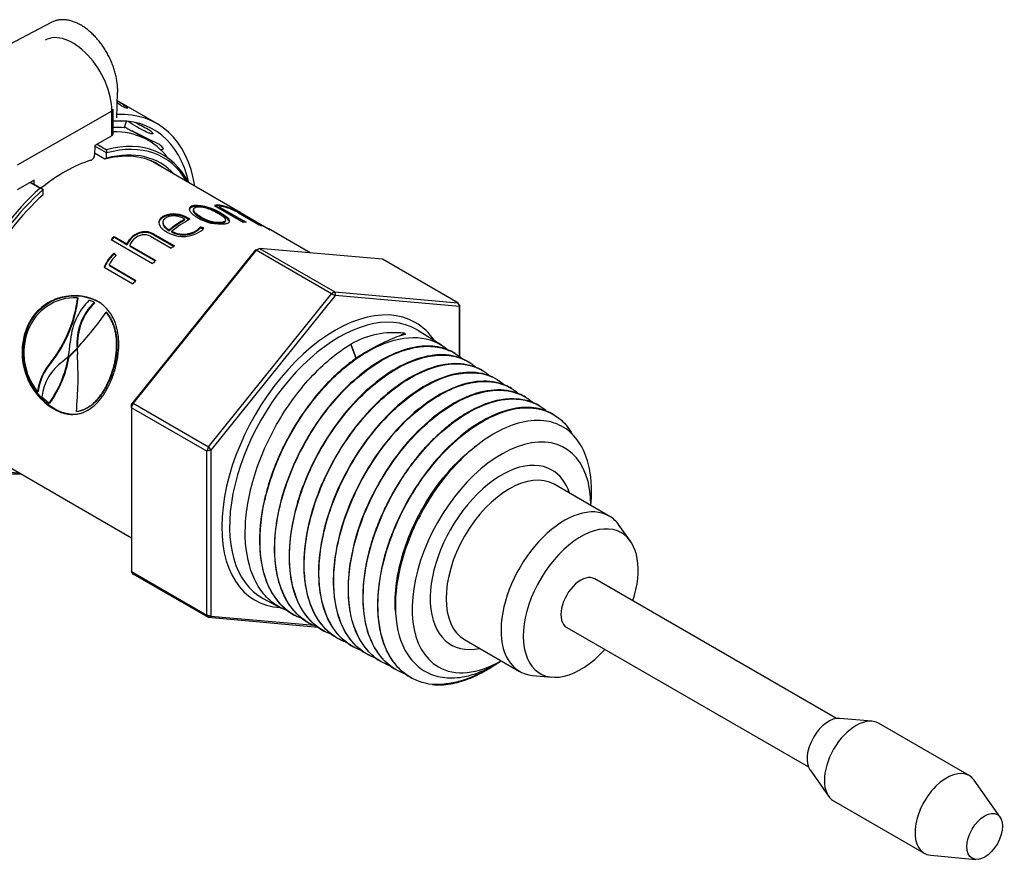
# Paper-space layout 'Sheet1' of a CAD drawing. Header units: millimetres. Extents: x 0 to 296, y -72 to 205.
# Tile 13 of 13: x 223 to 280, y 139 to 188. Entities that reach past the tile are written whole.
import ezdxf

# ---------------------------------------------------------------- set-up
doc = ezdxf.new("R2010")
doc.units = ezdxf.units.MM
for name, color, linetype in [('11-16_TO_1_1-4_I', 7, 'Continuous'), ('Default', 7, 'Continuous'), ('IMS-SR', 7, 'Continuous'), ('SRV_NPT', 7, 'Continuous'), ('WORM_DRIVE', 7, 'Continuous')]:
    doc.layers.add(name, color=color, linetype=linetype)

# ---------------------------------------------------------------- blocks, each defined once
blk = doc.blocks.new('SE3')
at = {"layer": '11-16_TO_1_1-4_I', "color": 7, "linetype": 'Continuous'}
for p, q in [((228.572, 182.809), (223.085, 179.666)), ((228.567, 181.375), (228.572, 182.809)), ((228.64, 181.476), (228.644, 182.909)), ((228.567, 181.375), (227.575, 180.807)), ((230.692, 181.101), (229.736, 181.653)), ((227.575, 180.807), (227.573, 180.272)), ((224.072, 178.801), (223.08, 178.232)), ((224.072, 178.555), (224.072, 178.801))]:
    blk.add_line(p, q, dxfattribs=at)
for centre, radius, start, end in [((235.094, 191.66), 11.35, 240.1082, 241.4773), ((243.939, 208.234), 30.139, 241.7479, 241.8829)]:
    blk.add_arc(centre, radius, start, end, dxfattribs=at)
for centre, major_axis, ratio, start_param, end_param in [((226.295, 184.123), (1.6, -2.794), 0.579616, 0.787372, 3.141593), ((228.397, 182.91), (-0.248, 0.001), 0.575076, 2.358153, 3.141806), ((-79.991, -365.411), (300.22, 552.423), 0.734084, -0.022904, -0.022571), ((228.392, 181.476), (-0.248, 0.001), 0.575076, 2.358153, 3.141593), ((225.343, 171.836), (-5.349, -9.265), 0.57735, 2.898388, 3.476072), ((225.796, 171.575), (4.709, 8.156), 0.57735, 0.54876, 0.988019), ((227.398, 180.171), (-0.124, -0.214), 0.57735, 0.54876, 2.352262)]:
    blk.add_ellipse(centre, major_axis=major_axis, ratio=ratio, start_param=start_param, end_param=end_param, dxfattribs=at)
at = {"layer": 'IMS-SR', "color": 7, "linetype": 'Continuous'}
for p, q in [((228.263, 180.384), (227.575, 180.781)), ((227.712, 180.885), (228.263, 180.567)), ((228.173, 180.021), (227.573, 180.367)), ((228.265, 180.38), (228.263, 180.384)), ((228.265, 180.078), (228.265, 180.38)), ((223.837, 178.666), (224.406, 178.337)), ((223.858, 178.678), (224.586, 178.258)), ((224.586, 178.258), (224.588, 178.254)), ((224.588, 177.952), (224.588, 178.254))]:
    blk.add_line(p, q, dxfattribs=at)
blk.add_arc((294.658, 72.866), 126.105, 121.76883, 121.81793, dxfattribs=at)
for centre, major_axis, start_param, end_param in [((226.34, 171.261), (-5.2, -9.007), 2.786171, 3.662414), ((226.432, 171.208), (-5.135, -8.894), 2.822011, 3.671788), ((226.34, 171.261), (-4.891, -8.472), 3.060056, 3.658724), ((226.432, 171.208), (-4.956, -8.584), 2.960273, 3.662338), ((226.34, 171.261), (-5.2, -9.007), 4.193061, 6.638607), ((226.432, 171.208), (-5.135, -8.894), 4.183688, 6.602766), ((226.432, 171.208), (-4.956, -8.584), 4.193138, 6.464505)]:
    blk.add_ellipse(centre, major_axis=major_axis, ratio=0.57735, start_param=start_param, end_param=end_param, dxfattribs=at)
for points in [[(228.263, 180.567), (228.263, 180.475), (228.263, 180.384)], [(224.586, 178.258), (224.496, 178.297), (224.406, 178.337)]]:
    blk.add_open_spline(points, degree=2, dxfattribs=at)
at = {"layer": 'SRV_NPT', "color": 7, "linetype": 'Continuous'}
for p, q in [((236.019, 176.931), (230.816, 179.934)), ((233.307, 177.114), (233.294, 177.056)), ((233.319, 177.266), (233.333, 177.325)), ((234.523, 177.332), (236.19, 176.369)), ((234.778, 177.197), (234.801, 177.256)), ((234.778, 177.197), (236.213, 176.368)), ((234.801, 177.256), (236.357, 176.357)), ((234.907, 177.279), (234.932, 177.338)), ((231.593, 176.672), (231.596, 176.727)), ((232.791, 176.481), (232.798, 176.537)), ((232.987, 176.546), (232.994, 176.602)), ((233.722, 176.624), (233.733, 176.682)), ((234.893, 176.818), (234.913, 176.878)), ((235.902, 176.995), (237.657, 175.982)), ((235.91, 176.9), (237.108, 176.209)), ((236.037, 176.917), (236.039, 176.919)), ((236.037, 176.827), (236.051, 176.855)), ((236.039, 176.919), (237.754, 175.929)), ((236.051, 176.855), (237.259, 176.158)), ((231.53, 176.366), (231.529, 176.314)), ((233.692, 176.024), (233.699, 176.08)), ((234.976, 176.309), (234.991, 176.368)), ((235.155, 176.405), (235.171, 176.465)), ((228.707, 175.53), (229.449, 175.102)), ((228.718, 175.486), (228.707, 175.53)), ((228.718, 175.486), (229.461, 175.057)), ((229.775, 175.486), (229.766, 175.532)), ((230.808, 175.544), (232.006, 174.852)), ((230.989, 175.686), (232.197, 174.988)), ((230.994, 175.636), (230.989, 175.686)), ((230.994, 175.636), (232.16, 174.962)), ((231.896, 175.866), (231.896, 175.919)), ((232.052, 175.788), (232.053, 175.84)), ((233.334, 175.753), (233.338, 175.808)), ((240.085, 174.583), (237.774, 175.917)), ((228.522, 175.363), (230.934, 173.97)), ((229.461, 175.057), (229.449, 175.102)), ((229.612, 175.008), (231.119, 174.137)), ((229.624, 174.963), (229.612, 175.008)), ((229.624, 174.963), (231.094, 174.115)), ((236.93, 174.768), (237.144, 174.846)), ((236.945, 174.731), (237.144, 174.846)), ((244.276, 174.209), (237.144, 174.846)), ((237.144, 174.846), (241.51, 172.325)), ((228.573, 174.385), (228.556, 174.424)), ((228.698, 174.308), (228.829, 174.428)), ((228.721, 174.521), (228.705, 174.561)), ((229.714, 165.791), (236.93, 174.768)), ((236.945, 174.731), (229.813, 165.859)), ((236.93, 174.768), (236.945, 174.731)), ((241.311, 172.21), (236.945, 174.731)), ((228.125, 173.749), (229.792, 172.786)), ((228.408, 173.882), (229.964, 172.983)), ((228.428, 173.845), (228.408, 173.882)), ((228.428, 173.845), (229.949, 172.967)), ((248.642, 171.688), (244.276, 174.209)), ((226.614, 171.958), (226.584, 171.981)), ((234.18, 163.338), (241.311, 172.21)), ((241.526, 172.114), (234.31, 163.137)), ((241.51, 172.325), (241.311, 172.21)), ((241.311, 172.21), (241.526, 172.114)), ((241.51, 172.325), (248.642, 171.688)), ((241.51, 172.325), (241.526, 172.114)), ((248.742, 171.47), (241.526, 172.114)), ((227.582, 171.688), (227.553, 171.712)), ((248.642, 171.688), (248.742, 171.47)), ((248.742, 171.546), (248.642, 171.688)), ((248.742, 171.546), (248.742, 168.56)), ((248.742, 171.546), (248.742, 171.47)), ((248.742, 168.56), (248.742, 171.47)), ((228.277, 171.127), (228.248, 171.15)), ((223.634, 170.138), (223.594, 170.143)), ((245.541, 169.918), (245.272, 169.762)), ((247.7, 169.234), (246.319, 170.09)), ((242.432, 169.28), (242.429, 169.281)), ((242.429, 169.281), (242.75, 168.453)), ((242.752, 168.454), (242.432, 169.28)), ((226.024, 168.539), (225.719, 168.278)), ((226.049, 168.562), (226.555, 169.052)), ((226.089, 168.558), (226.049, 168.562)), ((226.089, 168.558), (226.556, 169.009)), ((226.564, 169.05), (226.555, 169.052)), ((226.555, 169.03), (226.572, 168.681)), ((225.025, 168.24), (225.066, 168.241)), ((228.503, 167.327), (228.463, 167.331)), ((224.305, 166.543), (224.261, 166.529)), ((224.509, 166.235), (224.929, 165.858)), ((224.974, 165.873), (224.929, 165.858)), ((229.714, 165.602), (229.813, 165.859)), ((229.714, 165.791), (229.813, 165.859)), ((229.714, 165.602), (229.714, 165.791)), ((229.813, 165.859), (234.18, 163.338)), ((225.249, 165.547), (225.204, 165.53)), ((226.735, 165.43), (226.783, 165.443)), ((234.08, 163.081), (229.714, 165.602)), ((229.714, 165.602), (229.714, 156.093)), ((221.066, 163.047), (229.714, 158.054)), ((234.18, 163.338), (234.08, 163.081)), ((234.31, 163.137), (234.08, 163.081)), ((234.08, 153.572), (234.08, 163.081)), ((234.18, 163.338), (234.31, 163.137)), ((234.31, 163.137), (234.31, 153.516)), ((257.427, 159.317), (254.238, 161.158)), ((256.369, 159.927), (256.392, 160.412)), ((258.657, 157.86), (258.009, 158.779)), ((229.714, 156.093), (234.08, 153.572)), ((229.813, 155.951), (229.714, 156.093)), ((234.18, 153.431), (229.813, 155.951)), ((270.61, 147.578), (256.587, 155.674)), ((237.343, 154.543), (238.355, 154.001)), ((234.08, 153.572), (234.18, 153.431)), ((234.31, 153.516), (234.08, 153.572)), ((234.31, 153.516), (234.18, 153.431)), ((240.538, 152.863), (234.18, 153.431)), ((234.31, 153.516), (240.317, 152.98)), ((254.962, 152.859), (268.985, 144.763)), ((249.038, 152.152), (252.227, 150.31)), ((251.141, 150.903), (251.169, 150.921)), ((250.643, 150.584), (250.798, 150.683)), ((252.984, 150.076), (254.104, 149.973)), ((272.669, 147.413), (270.803, 147.584)), ((278.303, 144.262), (273.048, 147.296)), ((269.076, 144.592), (270.157, 143.062)), ((280.108, 141.849), (278.594, 143.993)), ((270.448, 142.793), (275.703, 139.758)), ((276.082, 139.641), (278.695, 139.402))]:
    blk.add_line(p, q, dxfattribs=at)
for centre, radius, start, end in [((233.414, 174.608), 2.66, 56.2096, 92.0554), ((233.414, 174.597), 2.729, 56.6953, 91.6896), ((234.739, 176.61), 0.753, 75.1707, 106.6903), ((234.716, 176.562), 0.742, 75.1309, 100.0109), ((234.924, 176.578), 0.689, 75.9017, 100.2612), ((233.954, 173.544), 3.855, 74.2983, 75.6899), ((233.997, 173.635), 3.819, 57.467, 75.8292), ((234.435, 174.548), 2.777, 57.9037, 76.3194), ((232.168, 175.268), 1.517, 57.3572, 112.2889), ((232.176, 175.318), 1.523, 57.4753, 112.3637), ((232.18, 175.615), 1.11, 56.1542, 112.8245), ((236.752, 169.803), 7.809, 120.4168, 128.4449), ((232.119, 175.004), 1.769, 58.4254, 60.6299), ((232.133, 175.072), 1.756, 56.7758, 60.6345), ((234.863, 178.791), 2.534, 238.6999, 276.5774), ((234.808, 178.297), 1.995, 237.0043, 274.8261), ((234.809, 178.315), 1.955, 236.632, 275.3391), ((236.736, 169.78), 7.775, 120.4843, 128.4897), ((233.027, 176.595), 0.846, 291.5057, 322.5293), ((230.424, 174.716), 1.049, 128.857, 158.4118), ((230.423, 174.681), 1.033, 128.8249, 158.6319), ((230.45, 174.72), 0.886, 128.0758, 161.0783), ((230.486, 174.746), 1.066, 61.8267, 132.4598), ((230.49, 174.701), 1.062, 61.6829, 132.3537), ((230.444, 174.849), 0.784, 62.3326, 133.5726), ((232.696, 177.336), 1.808, 238.9079, 296.0782), ((232.727, 177.081), 1.413, 241.4834, 295.6278), ((232.728, 177.03), 1.414, 241.4951, 295.403), ((229.873, 173.108), 1.862, 135.0062, 159.8668), ((229.872, 173.086), 1.837, 134.9875, 159.3999), ((229.716, 173.305), 1.43, 135.4258, 156.2037), ((226.392, 169.128), 2.976, 63.5487, 160.0696), ((226.421, 169.106), 2.972, 63.5304, 159.6982), ((226.462, 169.026), 2.958, 87.6314, 159.0706), ((219.19, 172.868), 7.447, 321.5802, 353.1627), ((219.34, 172.807), 7.324, 321.4357, 353.3467), ((229.836, 169.208), 3.679, 134.3508, 177.4206), ((229.82, 169.344), 3.278, 133.7553, 185.1217), ((229.838, 169.337), 3.258, 133.8241, 184.3026), ((226.498, 169.698), 2.274, 62.3543, 70.2897), ((240.022, 185.611), 18.502, 228.3182, 228.436), ((211.895, 182.606), 19.967, 317.3224, 324.9863), ((227.216, 168.819), 3.856, 159.9299, 238.5455), ((227.277, 168.84), 3.867, 160.392, 238.3777), ((227.123, 168.803), 3.656, 159.5186, 218.46), ((217.327, 170.176), 8.87, 349.902, 354.8107), ((219.647, 169.63), 6.491, 324.4729, 350.5294), ((219.829, 169.583), 6.344, 324.2092, 350.6971), ((205.85, 167.401), 20.761, 354.4165, 3.537), ((227.48, 166.118), 3.245, 139.159, 172.7137), ((227.387, 166.182), 3.103, 138.4229, 173.3175), ((227.422, 165.89), 2.934, 125.4832, 173.2436)]:
    blk.add_arc(centre, radius, start, end, dxfattribs=at)
for centre, major_axis, ratio, start_param, end_param in [((232.033, 167.974), (4.002, 8.934), 0.481158, 0.567857, 0.746373), ((231.144, 168.487), (-4.875, -8.444), 0.57735, 3.137551, 3.165407), ((232.899, 167.474), (4.875, 8.444), 0.57735, 0.25987, 0.287732), ((232.899, 167.474), (4.875, 8.444), 0.57735, 0.100723, 0.128585), ((232.899, 167.474), (-4.875, -8.444), 0.57735, 3.141593, 3.165407), ((230.486, 168.867), (4.875, 8.444), 0.57735, 1.046477, 1.074339), ((230.486, 168.867), (4.843, 8.387), 0.57735, 1.046477, 1.070699), ((232.899, 167.474), (4.875, 8.444), 0.57735, 0.88733, 0.915192), ((232.899, 167.474), (4.875, 8.444), 0.57735, 1.046477, 1.074339), ((232.899, 167.474), (4.875, 8.444), 0.57735, 1.225048, 1.25291), ((241.526, 162.493), (4.651, 8.056), 0.57735, 0, 3.421457), ((241.75, 162.364), (4.489, 7.775), 0.57735, 0, 3.159739), ((241.526, 162.493), (4.651, 8.056), 0.57735, 6.003321, 6.283185), ((246.036, 159.996), (2.178, -9.841), 0.697745, 2.903128, 3.35842), ((239.539, 163.53), (7.269, 6.231), 0.21839, 0.422015, 0.86208), ((241.75, 162.364), (4.489, 7.775), 0.57735, 6.265039, 6.283185), ((251.178, 156.92), (-3.665, -6.348), 0.57735, 2.359386, 6.283185), ((251.178, 156.92), (2.925, 5.066), 0.57735, 0, 3.617475), ((251.638, 156.655), (-2.6, -4.503), 0.57735, 3.141593, 6.283185), ((251.178, 156.92), (2.925, 5.066), 0.57735, 5.807303, 6.283185), ((254.827, 154.813), (2.6, 4.503), 0.57735, 0, 3.401888), ((255.774, 154.267), (2.356, 4.081), 0.57735, 0, 4.360334), ((254.827, 154.813), (2.6, 4.503), 0.57735, 6.02289, 6.283185), ((255.774, 154.267), (2.356, 4.081), 0.57735, 5.064444, 6.283185), ((255.774, 154.267), (0.813, 1.407), 0.57735, 0, 3.141593), ((251.178, 156.92), (-3.665, -6.348), 0.57735, 0, 0.782207), ((250.28, 157.439), (-4.334, -7.506), 0.57735, 0.250231, 0.444802), ((270.169, 145.956), (-0.894, -1.548), 0.57735, 3.401888, 6.02289), ((271.748, 145.044), (-1.3, -2.252), 0.57735, 3.141593, 6.283185), ((277.003, 142.01), (1.3, 2.252), 0.57735, 0, 3.401888), ((277.003, 142.01), (1.3, 2.252), 0.57735, 6.02289, 6.283185)]:
    blk.add_ellipse(centre, major_axis=major_axis, ratio=ratio, start_param=start_param, end_param=end_param, dxfattribs=at)
blk.add_ellipse((279.213, 140.734), major_axis=(0.731, 1.267), ratio=0.57735, dxfattribs=at)
for points, knots in [([(233.333, 177.325), (233.3, 177.318), (233.276, 177.312), (233.252, 177.305), (233.238, 177.301), (233.216, 177.293), (233.206, 177.289), (233.156, 177.266), (233.124, 177.244), (233.059, 177.17), (233.052, 177.107), (233.092, 177.016), (233.1, 177.001), (233.122, 176.967), (233.135, 176.95), (233.178, 176.898), (233.215, 176.862), (233.28, 176.806), (233.298, 176.791), (233.343, 176.757), (233.367, 176.74), (233.417, 176.706), (233.441, 176.69), (233.48, 176.666), (233.487, 176.662), (233.513, 176.646), (233.529, 176.637), (233.547, 176.626)], [0, 0, 0, 0, 0.0625, 0.0625, 0.09375, 0.09375, 0.125, 0.125, 0.25, 0.25, 0.5, 0.5, 0.5625, 0.5625, 0.625, 0.625, 0.75, 0.75, 0.8125, 0.8125, 0.875, 0.875, 0.9375, 0.9375, 0.96875, 0.96875, 1, 1, 1, 1]), ([(233.319, 177.266), (233.253, 177.248), (233.129, 177.212), (233.069, 177.139), (233.058, 177.097), (233.057, 177.095)], [0, 0, 0, 0, 0.1755274, 0.3361257, 0.3467383, 0.3467383, 0.3467383, 0.3467383]), ([(233.493, 177.233), (233.475, 177.228), (233.441, 177.22), (233.397, 177.204), (233.361, 177.185), (233.333, 177.164), (233.314, 177.14), (233.302, 177.113), (233.3, 177.084), (233.306, 177.053), (233.32, 177.02), (233.342, 176.984), (233.373, 176.947), (233.413, 176.907), (233.46, 176.866), (233.516, 176.822), (233.581, 176.777), (233.653, 176.73), (233.706, 176.698), (233.733, 176.682)], [0, 0, 0, 0, 0.057637, 0.112452, 0.164955, 0.215727, 0.265409, 0.314684, 0.364253, 0.414804, 0.466986, 0.521391, 0.57854, 0.638884, 0.702807, 0.770631, 0.842627, 0.91902, 1, 1, 1, 1]), ([(234.737, 176.867), (234.703, 176.886), (234.636, 176.923), (234.533, 176.977), (234.434, 177.026), (234.336, 177.07), (234.241, 177.11), (234.148, 177.144), (234.058, 177.174), (233.97, 177.199), (233.884, 177.219), (233.8, 177.233), (233.719, 177.242), (233.641, 177.245), (233.564, 177.242), (233.517, 177.236), (233.493, 177.233)], [0, 0, 0, 0, 0.097742, 0.188776, 0.273462, 0.352246, 0.42568, 0.494448, 0.559381, 0.621461, 0.681814, 0.74166, 0.802252, 0.864798, 0.930395, 1, 1, 1, 1]), ([(231.596, 176.727), (231.578, 176.717), (231.563, 176.709), (231.537, 176.694), (231.53, 176.691), (231.494, 176.668), (231.471, 176.652), (231.406, 176.598), (231.373, 176.56), (231.323, 176.478), (231.307, 176.435), (231.296, 176.345), (231.3, 176.298), (231.324, 176.213), (231.344, 176.17), (231.384, 176.107), (231.4, 176.085), (231.435, 176.043), (231.456, 176.02), (231.513, 175.963), (231.559, 175.925), (231.619, 175.88), (231.632, 175.871), (231.657, 175.854), (231.674, 175.843), (231.7, 175.826), (231.727, 175.81), (231.763, 175.788)], [0, 0, 0, 0, 0.03125, 0.03125, 0.0625, 0.0625, 0.125, 0.125, 0.25, 0.25, 0.375, 0.375, 0.5, 0.5, 0.625, 0.625, 0.6875, 0.6875, 0.75, 0.75, 0.875, 0.875, 0.90625, 0.90625, 0.9375, 0.9375, 1, 1, 1, 1]), ([(231.593, 176.672), (231.572, 176.661), (231.532, 176.638), (231.478, 176.602), (231.431, 176.564), (231.391, 176.524), (231.358, 176.483), (231.333, 176.44), (231.314, 176.396), (231.306, 176.364), (231.303, 176.347), (231.303, 176.345)], [0, 0, 0, 0, 0.0494774, 0.0971209, 0.1431837, 0.1879455, 0.2317111, 0.2748066, 0.3175732, 0.36036, 0.3656402, 0.3656402, 0.3656402, 0.3656402]), ([(231.749, 176.638), (231.732, 176.629), (231.697, 176.61), (231.653, 176.578), (231.615, 176.545), (231.584, 176.511), (231.56, 176.475), (231.543, 176.437), (231.533, 176.399), (231.53, 176.359), (231.533, 176.318), (231.544, 176.276), (231.561, 176.234), (231.604, 176.159), (231.705, 176.047), (231.829, 175.964), (231.896, 175.919)], [0, 0, 0, 0, 0.054337, 0.106546, 0.157014, 0.206174, 0.25449, 0.302453, 0.350564, 0.399319, 0.449195, 0.500639, 0.552266, 0.605051, 0.786782, 1, 1, 1, 1]), ([(233.294, 177.056), (233.287, 177.023), (233.298, 176.984), (233.336, 176.926), (233.343, 176.915), (233.365, 176.889), (233.377, 176.876), (233.417, 176.836), (233.45, 176.807), (233.506, 176.764), (233.521, 176.753), (233.558, 176.726), (233.578, 176.713), (233.619, 176.686), (233.638, 176.674), (233.679, 176.649), (233.688, 176.644), (233.722, 176.624)], [0.3128593, 0.3128593, 0.3128593, 0.3128593, 0.4999999, 0.4999999, 0.5624999, 0.5624999, 0.6249999, 0.6249999, 0.7499999, 0.7499999, 0.8124999, 0.8124999, 0.8749999, 0.8749999, 0.9374999, 0.9374999, 1, 1, 1, 1]), ([(234.991, 176.368), (235.008, 176.372), (235.043, 176.38), (235.087, 176.394), (235.122, 176.41), (235.149, 176.428), (235.167, 176.448), (235.177, 176.47), (235.178, 176.494), (235.171, 176.521), (235.156, 176.55), (235.132, 176.581), (235.1, 176.614), (235.06, 176.65), (235.012, 176.689), (234.955, 176.729), (234.89, 176.773), (234.817, 176.819), (234.764, 176.85), (234.737, 176.867)], [0, 0, 0, 0, 0.057629, 0.112437, 0.164933, 0.2157, 0.265377, 0.314649, 0.364216, 0.414766, 0.466949, 0.521355, 0.578507, 0.638855, 0.702782, 0.770612, 0.842613, 0.919013, 1, 1, 1, 1]), ([(235.392, 176.386), (235.389, 176.407), (235.361, 176.477), (235.21, 176.624), (235.005, 176.75), (234.893, 176.818)], [0.4016933, 0.4016933, 0.4016933, 0.4016933, 0.4998224, 0.7273426, 1, 1, 1, 1]), ([(235.154, 176.274), (235.187, 176.281), (235.211, 176.286), (235.234, 176.292), (235.249, 176.296), (235.27, 176.302), (235.28, 176.306), (235.329, 176.324), (235.359, 176.341), (235.42, 176.4), (235.422, 176.449), (235.377, 176.523), (235.369, 176.535), (235.345, 176.563), (235.332, 176.578), (235.286, 176.623), (235.249, 176.655), (235.182, 176.706), (235.163, 176.719), (235.118, 176.75), (235.094, 176.766), (235.043, 176.799), (235.018, 176.815), (234.98, 176.838), (234.973, 176.842), (234.946, 176.858), (234.931, 176.867), (234.913, 176.878)], [0, 0, 0, 0, 0.0625, 0.0625, 0.09375, 0.09375, 0.125, 0.125, 0.25, 0.25, 0.5, 0.5, 0.5625, 0.5625, 0.625, 0.625, 0.75, 0.75, 0.8125, 0.8125, 0.875, 0.875, 0.9375, 0.9375, 0.96875, 0.96875, 1, 1, 1, 1]), ([(231.529, 176.313), (231.529, 176.284), (231.534, 176.254), (231.569, 176.152), (231.612, 176.094), (231.707, 176.002), (231.742, 175.973), (231.815, 175.918), (231.84, 175.902), (231.897, 175.866)], [0.3924003, 0.3924003, 0.3924003, 0.3924003, 0.5, 0.5, 0.75, 0.75, 0.875, 0.875, 1, 1, 1, 1]), ([(233.692, 176.024), (233.685, 176.012), (233.67, 175.989), (233.641, 175.955), (233.605, 175.921), (233.563, 175.888), (233.515, 175.854), (233.461, 175.82), (233.401, 175.786), (233.356, 175.764), (233.334, 175.753)], [0, 0, 0, 0, 0.112272, 0.227048, 0.344957, 0.466577, 0.592439, 0.72302, 0.858746, 1, 1, 1, 1]), ([(234.976, 176.309), (235.002, 176.315), (235.021, 176.319), (235.039, 176.323), (235.05, 176.327), (235.066, 176.332), (235.074, 176.335), (235.111, 176.351), (235.131, 176.366), (235.149, 176.39), (235.152, 176.397), (235.155, 176.405)], [0, 0, 0, 0, 0.0625, 0.0625, 0.09375, 0.09375, 0.125, 0.125, 0.2499999, 0.2499999, 0.3016181, 0.3016181, 0.3016181, 0.3016181]), ([(228.705, 174.561), (228.712, 174.571), (228.7, 174.562), (228.683, 174.548), (228.679, 174.544), (228.656, 174.523), (228.647, 174.514), (228.617, 174.486), (228.61, 174.479), (228.584, 174.453), (228.571, 174.44), (228.556, 174.424), (228.556, 174.424), (228.556, 174.424), (228.556, 174.424)], [0, 0, 0, 0, 0.124999, 0.124999, 0.249998, 0.249998, 0.499997, 0.499997, 0.749995, 0.749995, 0.999993, 0.999993, 0.999993, 1, 1, 1, 1]), ([(228.721, 174.521), (228.721, 174.521), (228.722, 174.522), (228.722, 174.523), (228.721, 174.524), (228.714, 174.518), (228.703, 174.512), (228.679, 174.489), (228.634, 174.448), (228.598, 174.41), (228.573, 174.385)], [0, 0, 0, 0, 0.011477, 0.014292, 0.016192, 0.033774, 0.107492, 0.234992, 0.489989, 1, 1, 1, 1]), ([(228.568, 167.271), (228.594, 167.342), (228.614, 167.395), (228.631, 167.439), (228.638, 167.46), (228.648, 167.488), (228.653, 167.502), (228.668, 167.542), (228.677, 167.567), (228.702, 167.639), (228.72, 167.696), (228.753, 167.806), (228.769, 167.862), (228.816, 168.037), (228.842, 168.146), (228.889, 168.371), (228.909, 168.483), (228.988, 169.041), (228.993, 169.491), (228.862, 170.322), (228.727, 170.699), (228.42, 171.182), (228.302, 171.325), (228.098, 171.523), (228.024, 171.585), (227.916, 171.664), (227.88, 171.689), (227.826, 171.724), (227.823, 171.726), (227.806, 171.737), (227.797, 171.743), (227.768, 171.761), (227.744, 171.776), (227.718, 171.793)], [0, 0, 0, 0, 0.03125, 0.03125, 0.039062, 0.039062, 0.046875, 0.046875, 0.0625, 0.0625, 0.09375, 0.09375, 0.125, 0.125, 0.1875, 0.1875, 0.25, 0.25, 0.5, 0.5, 0.75, 0.75, 0.875, 0.875, 0.9375, 0.9375, 0.96875, 0.96875, 0.976562, 0.976562, 0.984375, 0.984375, 1, 1, 1, 1]), ([(228.463, 167.331), (228.482, 167.382), (228.519, 167.481), (228.57, 167.632), (228.618, 167.782), (228.661, 167.932), (228.7, 168.081), (228.735, 168.229), (228.765, 168.378), (228.791, 168.525), (228.812, 168.673), (228.829, 168.819), (228.84, 168.966), (228.847, 169.111), (228.849, 169.256), (228.845, 169.449), (228.828, 169.685), (228.787, 169.958), (228.724, 170.219), (228.64, 170.47), (228.532, 170.709), (228.403, 170.938), (228.3, 171.079), (228.248, 171.15)], [0, 0, 0, 0, 0.037922, 0.075239, 0.112012, 0.148303, 0.184178, 0.219706, 0.254955, 0.289998, 0.324907, 0.359756, 0.39462, 0.429572, 0.464685, 0.500033, 0.570685, 0.640635, 0.710464, 0.780757, 0.852084, 0.924994, 1, 1, 1, 1]), ([(228.503, 167.327), (228.518, 167.367), (228.533, 167.408), (228.549, 167.449), (228.58, 167.531), (228.609, 167.613), (228.636, 167.697), (228.689, 167.862), (228.734, 168.031), (228.771, 168.201), (228.807, 168.371), (228.835, 168.542), (228.854, 168.712), (228.873, 168.883), (228.883, 169.052), (228.883, 169.219), (228.883, 169.385), (228.873, 169.549), (228.852, 169.708), (228.832, 169.867), (228.802, 170.022), (228.761, 170.17), (228.72, 170.318), (228.669, 170.461), (228.607, 170.595), (228.576, 170.662), (228.543, 170.728), (228.507, 170.791), (228.44, 170.91), (228.36, 171.02), (228.277, 171.127)], [0, 0, 0, 0, 0.030941, 0.030941, 0.030941, 0.092914, 0.092914, 0.092914, 0.214852, 0.214852, 0.214852, 0.336781, 0.336781, 0.336781, 0.458678, 0.458678, 0.458678, 0.580552, 0.580552, 0.580552, 0.702417, 0.702417, 0.702417, 0.82426, 0.82426, 0.82426, 0.884903, 0.884903, 0.884903, 1, 1, 1, 1]), ([(239.714, 153.327), (239.538, 153.385), (239.37, 153.457), (238.909, 153.703), (238.633, 153.914), (238.151, 154.421), (237.944, 154.716), (237.596, 155.389), (237.457, 155.77), (237.16, 156.99), (237.115, 157.942), (237.336, 159.947), (237.606, 161.021), (238.406, 163.118), (238.945, 164.157), (239.893, 165.572), (240.236, 166.027), (240.946, 166.861), (241.316, 167.245), (242.472, 168.3), (243.287, 168.849), (244.852, 169.55), (245.623, 169.709), (246.991, 169.622), (247.606, 169.373), (248.101, 168.932), (248.112, 168.923), (248.123, 168.913)], [0.82211775, 0.82211775, 0.82211775, 0.82211775, 0.82421875, 0.82421875, 0.828125, 0.828125, 0.83203125, 0.83203125, 0.8359375, 0.8359375, 0.84375, 0.84375, 0.8515625, 0.8515625, 0.859375, 0.859375, 0.86328125, 0.86328125, 0.8671875, 0.8671875, 0.875, 0.875, 0.8828125, 0.8828125, 0.890625, 0.890625, 0.89080165, 0.89080165, 0.89080165, 0.89080165]), ([(238.842, 153.79), (238.556, 153.887), (238.29, 154.02), (237.764, 154.386), (237.51, 154.631), (237.077, 155.198), (236.894, 155.521), (236.448, 156.618), (236.301, 157.485), (236.322, 159.417), (236.488, 160.457), (236.956, 162.039), (237.146, 162.563), (237.592, 163.607), (237.85, 164.128), (238.694, 165.618), (239.373, 166.551), (240.832, 168.134), (241.629, 168.799), (242.429, 169.281)], [0.94970143, 0.94970143, 0.94970143, 0.94970143, 0.953125, 0.953125, 0.95703125, 0.95703125, 0.9609375, 0.9609375, 0.96875, 0.96875, 0.9765625, 0.9765625, 0.98046875, 0.98046875, 0.984375, 0.984375, 0.9921875, 0.9921875, 1, 1, 1, 1]), ([(240.48, 152.901), (240.162, 153.015), (239.864, 153.179), (239.331, 153.597), (239.093, 153.852), (238.472, 154.754), (238.202, 155.515), (237.97, 157.291), (238.012, 158.28), (238.305, 159.833), (238.44, 160.356), (238.78, 161.41), (238.988, 161.945), (239.698, 163.496), (240.302, 164.5), (241.656, 166.267), (242.423, 167.047), (243.985, 168.26), (244.795, 168.703), (245.949, 169.065), (246.329, 169.137), (247.044, 169.178), (247.383, 169.149), (248.172, 168.952), (248.585, 168.73), (248.935, 168.411)], [0.69537869, 0.69537869, 0.69537869, 0.69537869, 0.69921875, 0.69921875, 0.703125, 0.703125, 0.7109375, 0.7109375, 0.71875, 0.71875, 0.72265625, 0.72265625, 0.7265625, 0.7265625, 0.734375, 0.734375, 0.7421875, 0.7421875, 0.75, 0.75, 0.75390625, 0.75390625, 0.7578125, 0.7578125, 0.76349173, 0.76349173, 0.76349173, 0.76349173]), ([(248.496, 168.74), (247.873, 169.125), (246.256, 169.407), (243.302, 168.051), (240.44, 165.044), (238.431, 161.105), (237.727, 157.025), (238.506, 154.296), (239.591, 153.34), (240.026, 153.107)], [0.12770407, 0.12770407, 0.12770407, 0.12770407, 0.13793488, 0.14914655, 0.1603553, 0.17156114, 0.18276409, 0.19487681, 0.20135383, 0.20135383, 0.20135383, 0.20135383]), ([(243.237, 168.791), (243.064, 168.682), (242.723, 168.467), (242.223, 168.089), (241.744, 167.683), (241.288, 167.25), (240.856, 166.798), (240.451, 166.332), (240.073, 165.856), (239.723, 165.375), (239.4, 164.894), (239.104, 164.415), (238.835, 163.943), (238.592, 163.479), (238.374, 163.027), (238.18, 162.589), (238.008, 162.167), (237.857, 161.761), (237.726, 161.373), (237.613, 161.004), (237.516, 160.655), (237.435, 160.326), (237.367, 160.018), (237.311, 159.729), (237.266, 159.462), (237.23, 159.214), (237.201, 158.987), (237.18, 158.779), (237.165, 158.591), (237.154, 158.423), (237.147, 158.273), (237.142, 158.141), (237.14, 158.028), (237.139, 157.933), (237.14, 157.855), (237.14, 157.794), (237.16, 156.584), (237.616, 154.83), (238.681, 153.827), (239.179, 153.559)], [0, 0, 0, 0, 0.00196998, 0.00388606, 0.00574823, 0.0075565, 0.00931087, 0.01101136, 0.01265796, 0.01425067, 0.01578951, 0.01727447, 0.01870555, 0.02008277, 0.02140613, 0.02267562, 0.02389126, 0.02505303, 0.02616096, 0.02721503, 0.02821526, 0.02916164, 0.03005417, 0.03089287, 0.03167772, 0.03240874, 0.03308593, 0.03370927, 0.03427879, 0.03479448, 0.03525633, 0.03566436, 0.03601856, 0.03631893, 0.03656548, 0.0367582, 0.03689709, 0.04813543, 0.05557451, 0.05557451, 0.05557451, 0.05557451]), ([(249.306, 168.236), (248.912, 168.48), (247.614, 168.898), (244.901, 168.119), (241.693, 165.169), (239.364, 160.97), (238.584, 156.768), (239.316, 153.929), (240.37, 152.923), (240.878, 152.65)], [0.27310587, 0.27310587, 0.27310587, 0.27310587, 0.27957118, 0.29165671, 0.30373878, 0.31581738, 0.32789251, 0.33886625, 0.34645136, 0.34645136, 0.34645136, 0.34645136]), ([(241.333, 152.444), (241.2, 152.492), (241.071, 152.548), (240.344, 152.922), (239.844, 153.435), (239.144, 154.765), (238.936, 155.597), (238.863, 156.983), (238.879, 157.477), (238.989, 158.483), (239.081, 158.996), (239.472, 160.571), (239.878, 161.636), (240.943, 163.684), (241.582, 164.636), (242.658, 165.892), (243.029, 166.274), (243.794, 166.967), (244.192, 167.281), (245.378, 168.074), (246.182, 168.426), (247.672, 168.721), (248.375, 168.665), (249.238, 168.296), (249.489, 168.136), (249.715, 167.936)], [0.56871158, 0.56871158, 0.56871158, 0.56871158, 0.5703125, 0.5703125, 0.578125, 0.578125, 0.5859375, 0.5859375, 0.58984375, 0.58984375, 0.59375, 0.59375, 0.6015625, 0.6015625, 0.609375, 0.609375, 0.61328125, 0.61328125, 0.6171875, 0.6171875, 0.625, 0.625, 0.6328125, 0.6328125, 0.63642794, 0.63642794, 0.63642794, 0.63642794]), ([(250.133, 167.724), (249.939, 167.845), (248.91, 168.322), (246.491, 168.043), (243.01, 165.294), (240.326, 160.882), (239.351, 156.108), (240.269, 153.267), (241.382, 152.38), (241.724, 152.197)], [0.41799429, 0.41799429, 0.41799429, 0.41799429, 0.42118185, 0.43372222, 0.44645663, 0.45938467, 0.47250592, 0.48584918, 0.4909171, 0.4909171, 0.4909171, 0.4909171]), ([(242.2, 151.983), (241.962, 152.066), (241.737, 152.176), (240.95, 152.687), (240.498, 153.247), (240.038, 154.329), (239.923, 154.722), (239.769, 155.572), (239.73, 156.034), (239.735, 157.469), (239.899, 158.516), (240.514, 160.617), (240.973, 161.687), (242.099, 163.67), (242.78, 164.602), (243.88, 165.783), (244.267, 166.149), (245.045, 166.788), (245.438, 167.065), (246.63, 167.767), (247.413, 168.048), (248.885, 168.201), (249.544, 168.071), (250.243, 167.661), (250.379, 167.563), (250.507, 167.453)], [0.44243649, 0.44243649, 0.44243649, 0.44243649, 0.4453125, 0.4453125, 0.453125, 0.453125, 0.45703125, 0.45703125, 0.4609375, 0.4609375, 0.46875, 0.46875, 0.4765625, 0.4765625, 0.484375, 0.484375, 0.48828125, 0.48828125, 0.4921875, 0.4921875, 0.5, 0.5, 0.5078125, 0.5078125, 0.50984983, 0.50984983, 0.50984983, 0.50984983]), ([(250.945, 167.221), (250.776, 167.326), (249.756, 167.819), (247.319, 167.561), (243.79, 164.735), (241.154, 160.323), (240.222, 155.646), (241.114, 152.828), (242.218, 151.932), (242.575, 151.741)], [0.5620152, 0.5620152, 0.5620152, 0.5620152, 0.5647808, 0.57774825, 0.59066208, 0.60352231, 0.61632896, 0.62937932, 0.63468492, 0.63468492, 0.63468492, 0.63468492]), ([(243.056, 151.526), (242.749, 151.632), (242.464, 151.783), (241.66, 152.383), (241.231, 152.987), (240.682, 154.475), (240.557, 155.373), (240.612, 156.831), (240.67, 157.345), (240.862, 158.377), (240.995, 158.899), (241.508, 160.488), (241.987, 161.537), (242.878, 163.017), (243.198, 163.483), (243.878, 164.365), (244.242, 164.784), (244.991, 165.542), (245.374, 165.881), (246.16, 166.482), (246.562, 166.743), (247.745, 167.375), (248.531, 167.609), (249.951, 167.66), (250.597, 167.479), (251.2, 167.05), (251.278, 166.988), (251.353, 166.921)], [0.31663234, 0.31663234, 0.31663234, 0.31663234, 0.3203125, 0.3203125, 0.328125, 0.328125, 0.3359375, 0.3359375, 0.33984375, 0.33984375, 0.34375, 0.34375, 0.3515625, 0.3515625, 0.35546875, 0.35546875, 0.359375, 0.359375, 0.36328125, 0.36328125, 0.3671875, 0.3671875, 0.375, 0.375, 0.3828125, 0.3828125, 0.38401355, 0.38401355, 0.38401355, 0.38401355]), ([(225.204, 165.53), (225.258, 165.501), (225.299, 165.479), (225.333, 165.461), (225.349, 165.453), (225.371, 165.442), (225.381, 165.437), (225.412, 165.422), (225.431, 165.413), (225.523, 165.371), (225.611, 165.337), (225.785, 165.282), (225.865, 165.262), (226.03, 165.231), (226.111, 165.221), (226.516, 165.199), (226.834, 165.272), (227.428, 165.592), (227.701, 165.837), (228.066, 166.311), (228.178, 166.483), (228.337, 166.768), (228.389, 166.868), (228.456, 167.012), (228.477, 167.059), (228.507, 167.131), (228.509, 167.135), (228.518, 167.156), (228.523, 167.168), (228.54, 167.207), (228.553, 167.237), (228.568, 167.271)], [0, 0, 0, 0, 0.03125, 0.03125, 0.039062, 0.039062, 0.046875, 0.046875, 0.0625, 0.0625, 0.125, 0.125, 0.1875, 0.1875, 0.25, 0.25, 0.5, 0.5, 0.75, 0.75, 0.875, 0.875, 0.9375, 0.9375, 0.96875, 0.96875, 0.976562, 0.976562, 0.984375, 0.984375, 1, 1, 1, 1]), ([(226.513, 165.381), (226.554, 165.389), (226.636, 165.405), (226.755, 165.438), (226.872, 165.477), (226.984, 165.522), (227.094, 165.575), (227.2, 165.635), (227.303, 165.701), (227.402, 165.774), (227.499, 165.853), (227.593, 165.94), (227.684, 166.033), (227.772, 166.133), (227.858, 166.24), (227.942, 166.353), (228.022, 166.473), (228.101, 166.6), (228.178, 166.734), (228.252, 166.873), (228.324, 167.02), (228.395, 167.173), (228.44, 167.278), (228.463, 167.331)], [0, 0, 0, 0, 0.051341, 0.101633, 0.150966, 0.199436, 0.247143, 0.294192, 0.340693, 0.386761, 0.432511, 0.478064, 0.523541, 0.569063, 0.614752, 0.660727, 0.707106, 0.754004, 0.801532, 0.849796, 0.898899, 0.948936, 1, 1, 1, 1]), ([(226.781, 165.447), (227.1, 165.543), (227.402, 165.725), (228.007, 166.336), (228.284, 166.805), (228.503, 167.327)], [0.0939554, 0.0939554, 0.0939554, 0.0939554, 0.5, 0.5, 1, 1, 1, 1]), ([(251.77, 166.71), (251.645, 166.787), (250.683, 167.285), (248.323, 167.131), (244.746, 164.371), (242.034, 159.928), (241.071, 155.2), (241.966, 152.371), (243.064, 151.478), (243.42, 151.288)], [0.70555266, 0.70555266, 0.70555266, 0.70555266, 0.70759455, 0.72061606, 0.7336335, 0.7466469, 0.75965625, 0.7726616, 0.77794873, 0.77794873, 0.77794873, 0.77794873]), ([(243.879, 151.079), (243.879, 151.079), (243.879, 151.079), (243.554, 151.195), (243.257, 151.359), (242.449, 151.998), (242.037, 152.607), (241.508, 154.144), (241.404, 155.042), (241.482, 156.518), (241.547, 157.024), (241.755, 158.061), (241.899, 158.596), (242.431, 160.175), (242.932, 161.233), (244.131, 163.164), (244.84, 164.059), (245.967, 165.164), (246.362, 165.501), (247.149, 166.081), (247.543, 166.325), (248.333, 166.724), (248.729, 166.877), (249.488, 167.078), (249.855, 167.128), (250.917, 167.126), (251.542, 166.917), (252.087, 166.487), (252.123, 166.457), (252.158, 166.426)], [0.19140514, 0.19140514, 0.19140514, 0.19140514, 0.19140625, 0.19140625, 0.1953125, 0.1953125, 0.203125, 0.203125, 0.2109375, 0.2109375, 0.21484375, 0.21484375, 0.21875, 0.21875, 0.2265625, 0.2265625, 0.234375, 0.234375, 0.23828125, 0.23828125, 0.2421875, 0.2421875, 0.24609375, 0.24609375, 0.25, 0.25, 0.2578125, 0.2578125, 0.2583743, 0.2583743, 0.2583743, 0.2583743]), ([(252.581, 166.206), (252.457, 166.284), (251.498, 166.78), (249.147, 166.626), (245.584, 163.873), (242.883, 159.449), (242.136, 155.731), (242.383, 153.537), (242.776, 152.369), (243.39, 151.449), (243.943, 151.008), (244.257, 150.836), (244.272, 150.828)], [0.84857338, 0.84857338, 0.84857338, 0.84857338, 0.85060921, 0.86358628, 0.87655925, 0.88952812, 0.90249286, 0.90709912, 0.91167197, 0.91621142, 0.92071748, 0.92094498, 0.92094498, 0.92094498, 0.92094498]), ([(244.776, 150.608), (244.769, 150.61), (244.762, 150.612), (244.43, 150.727), (244.126, 150.891), (243.585, 151.313), (243.348, 151.568), (242.937, 152.17), (242.765, 152.517), (242.37, 153.651), (242.26, 154.56), (242.36, 156.514), (242.573, 157.577), (243.103, 159.157), (243.318, 159.691), (243.806, 160.722), (244.079, 161.222), (244.985, 162.682), (245.684, 163.564), (246.826, 164.679), (247.213, 165.008), (247.997, 165.584), (248.399, 165.833), (249.19, 166.227), (249.578, 166.375), (250.338, 166.573), (250.711, 166.622), (251.758, 166.612), (252.389, 166.395), (252.943, 165.948), (252.996, 165.902), (253.046, 165.854)], [0.06632549, 0.06632549, 0.06632549, 0.06632549, 0.06640625, 0.06640625, 0.0703125, 0.0703125, 0.07421875, 0.07421875, 0.078125, 0.078125, 0.0859375, 0.0859375, 0.09375, 0.09375, 0.09765625, 0.09765625, 0.1015625, 0.1015625, 0.109375, 0.109375, 0.11328125, 0.11328125, 0.1171875, 0.1171875, 0.12109375, 0.12109375, 0.125, 0.125, 0.1328125, 0.1328125, 0.13364836, 0.13364836, 0.13364836, 0.13364836]), ([(245.632, 150.15), (245.594, 150.163), (245.557, 150.176), (245.042, 150.37), (244.629, 150.655), (243.931, 151.435), (243.659, 151.92), (243.091, 153.615), (243.055, 155.075), (243.671, 158.132), (244.328, 159.757), (245.657, 161.911), (246.154, 162.581), (247.231, 163.788), (247.793, 164.309), (248.964, 165.182), (249.55, 165.517), (250.705, 165.979), (251.268, 166.101), (251.776, 166.117)], [0.6851051, 0.6851051, 0.6851051, 0.6851051, 0.6875, 0.6875, 0.71875, 0.71875, 0.75, 0.75, 0.8125, 0.8125, 0.875, 0.875, 0.90625, 0.90625, 0.9375, 0.9375, 0.96875, 0.96875, 0.9999951, 0.9999951, 0.9999951, 0.9999951]), ([(251.776, 166.117), (251.604, 166.114), (251.28, 166.096), (250.771, 165.99), (250.252, 165.828), (249.726, 165.605), (249.197, 165.326), (248.67, 164.993), (248.149, 164.61), (247.637, 164.18), (247.139, 163.706), (246.657, 163.194), (246.196, 162.648), (245.759, 162.071), (245.348, 161.468), (244.966, 160.844), (244.615, 160.204), (244.298, 159.553), (244.016, 158.894), (243.771, 158.233), (243.564, 157.574), (243.396, 156.921), (243.268, 156.28), (243.179, 155.653), (243.131, 155.044), (243.106, 153.485), (243.591, 151.616), (244.63, 150.637), (245.117, 150.376)], [0.0000071, 0.0000071, 0.0000071, 0.0000071, 0.0094502, 0.0188569, 0.02822, 0.0375396, 0.0468157, 0.0560483, 0.0652374, 0.074383, 0.083485, 0.0925436, 0.1015588, 0.1105304, 0.1194586, 0.1283433, 0.1371845, 0.1459823, 0.1547367, 0.1634476, 0.1721151, 0.1807391, 0.1893197, 0.197857, 0.2063508, 0.2148011, 0.2653388, 0.2988041, 0.2988041, 0.2988041, 0.2988041]), ([(247.154, 149.547), (246.1, 149.671), (245.223, 150.266), (244.136, 152.174), (243.912, 153.507), (244.117, 155.724), (244.271, 156.494), (244.745, 158.063), (245.057, 158.834), (245.826, 160.354), (246.27, 161.073), (247.261, 162.406), (247.805, 163.014), (249.493, 164.575), (250.726, 165.275), (252.936, 165.743), (253.934, 165.519), (254.893, 164.65), (255.103, 164.381), (255.277, 164.071)], [0, 0, 0, 0, 0.0625, 0.0625, 0.125, 0.125, 0.15625, 0.15625, 0.1875, 0.1875, 0.21875, 0.21875, 0.25, 0.25, 0.3125, 0.3125, 0.375, 0.375, 0.3963242, 0.3963242, 0.3963242, 0.3963242]), ([(254.218, 165.192), (253.61, 165.568), (252.033, 165.843), (249.152, 164.518), (246.362, 161.578), (244.403, 157.736), (243.882, 154.663), (244.072, 152.771), (244.377, 151.714), (244.862, 150.837), (245.417, 150.259), (245.816, 150.001), (245.969, 149.919)], [0.6231382, 0.6231382, 0.6231382, 0.6231382, 0.6691625, 0.71958, 0.7699839, 0.8203742, 0.8707507, 0.8892205, 0.9076884, 0.9261545, 0.9446186, 0.9551803, 0.9551803, 0.9551803, 0.9551803]), ([(253.407, 165.695), (253.405, 165.696), (253.168, 165.845), (252.657, 166.071), (252.063, 166.105), (251.776, 166.117)], [0.992188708, 0.992188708, 0.992188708, 0.992188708, 0.992220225, 0.996126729, 0.999999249, 0.999999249, 0.999999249, 0.999999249]), ([(251.776, 166.117), (252.142, 166.115), (252.483, 166.068), (253.104, 165.874), (253.388, 165.728), (253.696, 165.494), (253.746, 165.453), (253.795, 165.41)], [0.000001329, 0.000001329, 0.000001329, 0.000001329, 0.00390625, 0.00390625, 0.0078125, 0.0078125, 0.008591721, 0.008591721, 0.008591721, 0.008591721]), ([(225.249, 165.547), (225.281, 165.53), (225.312, 165.513), (225.343, 165.496), (225.47, 165.43), (225.598, 165.373), (225.725, 165.331), (225.789, 165.31), (225.853, 165.292), (225.916, 165.278), (225.98, 165.263), (226.043, 165.252), (226.107, 165.244), (226.17, 165.235), (226.233, 165.231), (226.296, 165.229), (226.421, 165.226), (226.546, 165.237), (226.667, 165.26), (226.714, 165.27), (226.761, 165.281), (226.807, 165.294)], [0, 0, 0, 0, 0.0241, 0.0241, 0.0241, 0.1209976, 0.1209976, 0.1209976, 0.1692288, 0.1692288, 0.1692288, 0.2174602, 0.2174602, 0.2174602, 0.265695, 0.265695, 0.265695, 0.362582, 0.362582, 0.362582, 0.3998393, 0.3998393, 0.3998393, 0.3998393]), ([(256.391, 160.415), (256.405, 160.724), (256.395, 161.749), (256.024, 163.247), (255.064, 164.412), (253.791, 164.919), (252.389, 164.845), (250.888, 164.251), (249.675, 163.402), (248.431, 162.25), (247.336, 160.914), (246.316, 159.179), (245.395, 157.04), (244.838, 154.32), (245.209, 152.074), (246.013, 150.82), (246.844, 150.183), (247.868, 149.889), (248.92, 149.946), (249.924, 150.245), (250.632, 150.59), (251.038, 150.836), (251.139, 150.901)], [0.2680296, 0.2680296, 0.2680296, 0.2680296, 0.2869284, 0.3326282, 0.3781087, 0.4146911, 0.4536037, 0.489592, 0.5245949, 0.5415736, 0.5838724, 0.6136394, 0.6433081, 0.7027222, 0.7617363, 0.7913723, 0.8211978, 0.8509463, 0.8807101, 0.9020714, 0.923621, 0.9308159, 0.9308159, 0.9308159, 0.9308159]), ([(245.02, 153.807), (244.986, 154.323), (245.007, 154.875), (245.238, 156.58), (245.612, 157.789), (246.71, 160.082), (247.433, 161.163), (248.708, 162.565), (249.2, 163.013), (249.7, 163.383)], [0.0458998, 0.0458998, 0.0458998, 0.0458998, 0.04996096, 0.04996096, 0.05801213, 0.05801213, 0.06606331, 0.06606331, 0.07067283, 0.07067283, 0.07067283, 0.07067283]), ([(250.971, 150.796), (250.801, 150.682), (250.066, 150.222), (249.036, 149.776), (248.088, 149.585), (247.552, 149.537), (247.293, 149.543), (247.154, 149.547)], [0.6476386, 0.6476386, 0.6476386, 0.6476386, 0.6937729, 0.8459356, 0.9227945, 0.9583465, 1, 1, 1, 1]), ([(248.232, 149.586), (248.397, 149.62), (248.728, 149.689), (249.243, 149.861), (249.772, 150.087), (250.24, 150.335), (250.531, 150.512), (250.643, 150.584)], [0, 0, 0, 0, 0.01221652, 0.02461228, 0.0371867, 0.04993918, 0.05784849, 0.05784849, 0.05784849, 0.05784849])]:
    blk.add_open_spline(points, degree=3, knots=knots, dxfattribs=at)
for points, degree in [([(233.491, 175.713), (233.675, 175.803), (233.844, 175.904), (233.913, 176.019)], 3), ([(233.868, 175.974), (233.78, 175.999), (233.692, 176.024)], 2), ([(233.913, 176.019), (233.806, 176.05), (233.699, 176.08)], 2), ([(228.829, 174.428), (228.767, 174.494), (228.705, 174.561)], 2), ([(228.817, 174.417), (228.769, 174.469), (228.721, 174.521)], 2), ([(227.869, 171.69), (227.828, 171.716), (227.787, 171.742), (227.746, 171.767)], 3), ([(245.541, 169.918), (245.577, 169.891), (245.612, 169.865)], 2), ([(226.06, 168.62), (226.042, 168.58), (226.024, 168.539)], 2), ([(226.555, 169.03), (226.564, 169.051), (226.574, 169.072)], 2), ([(226.574, 165.396), (226.631, 165.407), (226.689, 165.42), (226.745, 165.436)], 3)]:
    blk.add_open_spline(points, degree=degree, dxfattribs=at)
at = {"layer": 'WORM_DRIVE', "color": 7, "linetype": 'Continuous'}
for p, q in [((225.059, 187.949), (219.577, 185.065)), ((228.852, 182.416), (228.907, 183.878)), ((231.184, 182.083), (228.889, 183.408)), ((229.392, 182.228), (229.426, 182.208)), ((229.284, 181.845), (229.426, 182.208)), ((229.762, 181.638), (229.771, 181.648))]:
    blk.add_line(p, q, dxfattribs=at)
for centre, radius, start, end in [((229.906, 184.428), 1.518, 239.5727, 250.3399), ((230.125, 180.736), 1.143, 46.9496, 61.024), ((231.008, 180.333), 0.622, 35.6571, 61.6634)]:
    blk.add_arc(centre, radius, start, end, dxfattribs=at)
for centre, major_axis, ratio, start_param, end_param in [((226.558, 185.1), (1.499, -2.849), 0.602372, 3.129148, 3.141593), ((-53.354, -408.853), (210.683, 625.616), 0.726613, -0.165009, -0.164397), ((225.568, 172.354), (-5.417, -9.383), 0.57735, 2.583162, 3.514054), ((225.568, 172.354), (5.409, 9.368), 0.57735, 0.256647, 0.371767), ((225.568, 172.354), (-5.617, -9.728), 0.57735, 2.528697, 3.499765), ((225.568, 172.354), (5.209, 9.023), 0.57735, 0.256647, 0.355086), ((-140.955, -326.721), (450.745, 449.726), 0.720734, 0.213986, 0.215863), ((-176.266, -276.333), (535.802, 344.008), 0.687128, 0.385566, 0.389187)]:
    blk.add_ellipse(centre, major_axis=major_axis, ratio=ratio, start_param=start_param, end_param=end_param, dxfattribs=at)
for points, knots in [([(228.907, 183.878), (228.908, 183.927), (228.911, 184.047), (228.901, 184.271), (228.871, 184.535), (228.822, 184.805), (228.754, 185.077), (228.669, 185.349), (228.566, 185.618), (228.447, 185.884), (228.314, 186.143), (228.166, 186.394), (228.005, 186.634), (227.832, 186.862), (227.649, 187.076), (227.457, 187.275), (227.257, 187.455), (227.051, 187.617), (226.84, 187.758), (226.625, 187.877), (226.409, 187.973), (226.193, 188.044), (225.979, 188.09), (225.77, 188.11), (225.567, 188.104), (225.374, 188.072), (225.209, 188.022), (225.123, 187.979), (225.085, 187.959)], [0, 0, 0, 0, 0.021312, 0.061331, 0.10132, 0.14127, 0.181174, 0.221037, 0.260866, 0.300673, 0.34047, 0.380273, 0.420089, 0.459934, 0.499821, 0.539763, 0.579772, 0.619853, 0.660005, 0.700215, 0.740436, 0.780585, 0.82055, 0.860193, 0.899382, 0.93804, 0.976181, 1, 1, 1, 1]), ([(229.395, 182.998), (229.416, 182.992), (229.454, 182.98), (229.476, 182.98), (229.482, 182.985), (229.475, 183.005), (229.39, 183.072), (229.229, 183.175), (229.058, 183.281), (228.957, 183.341), (228.895, 183.377), (228.891, 183.38)], [0, 0, 0, 0, 0.0334809, 0.062525, 0.0870947, 0.1069991, 0.2215678, 0.3627772, 0.4274079, 0.5120193, 0.5181625, 0.5181625, 0.5181625, 0.5181625]), ([(230.905, 181.571), (230.916, 181.558), (230.94, 181.532), (230.953, 181.501), (230.934, 181.481), (230.847, 181.492), (230.633, 181.566), (230.265, 181.741), (229.856, 181.976), (229.593, 182.15), (229.512, 182.207)], [0, 0, 0, 0, 0.0260434, 0.0543257, 0.1027329, 0.1815762, 0.2953645, 0.5187991, 0.7446872, 0.841732, 0.841732, 0.841732, 0.841732]), ([(229.704, 181.655), (229.709, 181.659), (229.721, 181.663), (229.747, 181.659), (229.768, 181.649), (229.778, 181.645)], [0.4776067, 0.4776067, 0.4776067, 0.4776067, 0.6885467, 0.8447805, 1, 1, 1, 1]), ([(231.514, 180.696), (231.522, 180.68), (231.541, 180.647), (231.544, 180.603), (231.511, 180.567), (231.444, 180.563), (231.39, 180.569), (231.374, 180.572)], [0, 0, 0, 0, 0.0260434, 0.0543257, 0.1027329, 0.1815762, 0.211881, 0.211881, 0.211881, 0.211881])]:
    blk.add_open_spline(points, degree=3, knots=knots, dxfattribs=at)

psp = doc.layouts.new('Sheet1')

# ---------------------------------------------------------------- block references
at = {"layer": 'Default'}
psp.add_blockref('SE3', (0, 0), dxfattribs=at)

doc.saveas('drawing.dxf')
